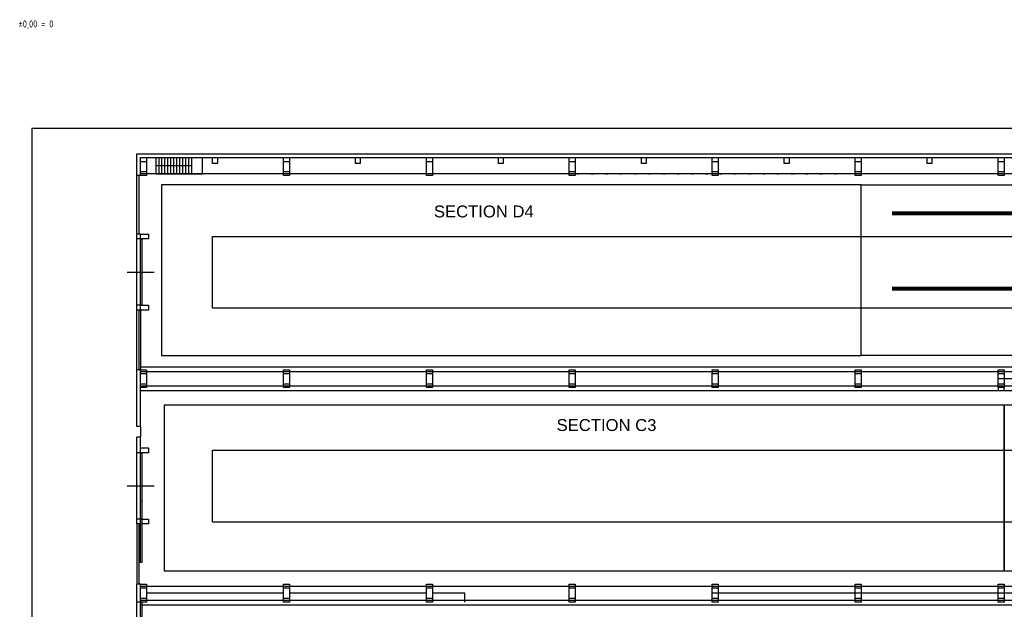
# Model space of a CAD drawing. Header units: millimetres. Extents: x -1190408159 to 361788912, y -2544212749 to 93633750.
# Tile 5 of 69: x 303 to 82976, y -48738 to 770. Entities that reach past the tile are written whole.
import ezdxf
from ezdxf.enums import TextEntityAlignment as Align

# ---------------------------------------------------------------- set-up
doc = ezdxf.new("R2010")
doc.units = ezdxf.units.MM
doc.linetypes.add('DIVIDE', pattern=[31.75, 12.7, -6.35, 0, -6.35, 0, -6.35])
for name, color, linetype in [('KCE_POHLED', 7, 'Continuous'), ('KOTY', 3, 'Continuous'), ('NAD', 7, 'DIVIDE'), ('OA- NOVE konstr', 240, 'Continuous'), ('OA-TENKA', 7, 'Continuous'), ('OBVOD', 7, 'Continuous'), ('OTVORY', 1, 'Continuous'), ('PODLAHY', 130, 'Continuous'), ('POPIS', 7, 'Continuous'), ('SKELET', 6, 'Continuous'), ('STAVBA', 7, 'Continuous')]:
    doc.layers.add(name, color=color, linetype=linetype)
doc.styles.add('ARIAL', font='ARIAL.TTF', dxfattribs={"height": 1000})
doc.styles.add('S_T_Y_L', font='geniso.shx', dxfattribs={"width": 0.8})

# ---------------------------------------------------------------- blocks, each defined once
blk = doc.blocks.new('A$C16F2517A')
at = {"color": 7, "linetype": 'ByBlock'}
for p, q in [((46815.6383, 98202.0894), (46985.6383, 98202.0894)), ((46815.6383, 98189.3894), (46815.6383, 98202.0894)), ((46815.6383, 98189.3894), (46878.6383, 98189.3894)), ((46922.6383, 98189.3894), (46985.6383, 98189.3894)), ((46985.6383, 98202.0894), (46985.6383, 98189.3894)), ((48015.6383, 98202.0894), (48185.6383, 98202.0894)), ((48015.6383, 98189.3894), (48015.6383, 98202.0894)), ((48015.6383, 98189.3894), (48078.6383, 98189.3894)), ((48122.6383, 98189.3894), (48185.6383, 98189.3894)), ((48185.6383, 98202.0894), (48185.6383, 98189.3894)), ((49215.6383, 98202.0894), (49385.6383, 98202.0894)), ((49215.6383, 98189.3894), (49215.6383, 98202.0894)), ((49215.6383, 98189.3894), (49278.6383, 98189.3894)), ((49322.6383, 98189.3894), (49385.6383, 98189.3894)), ((49385.6383, 98202.0894), (49385.6383, 98189.3894)), ((50415.6383, 98202.0894), (50585.6383, 98202.0894)), ((50415.6383, 98189.3894), (50415.6383, 98202.0894)), ((50415.6383, 98189.3894), (50478.6383, 98189.3894)), ((50522.6383, 98189.3894), (50585.6383, 98189.3894)), ((50585.6383, 98202.0894), (50585.6383, 98189.3894)), ((51615.6383, 98202.0894), (51785.6383, 98202.0894)), ((51615.6383, 98189.3894), (51615.6383, 98202.0894)), ((51615.6383, 98189.3894), (51678.6383, 98189.3894)), ((51722.6383, 98189.3894), (51785.6383, 98189.3894)), ((51785.6383, 98202.0894), (51785.6383, 98189.3894)), ((52815.6383, 98202.0894), (52985.6383, 98202.0894)), ((52815.6383, 98189.3894), (52815.6383, 98202.0894)), ((52815.6383, 98189.3894), (52878.6383, 98189.3894)), ((52922.6383, 98189.3894), (52985.6383, 98189.3894)), ((52985.6383, 98202.0894), (52985.6383, 98189.3894)), ((54015.6383, 98202.0894), (54185.6383, 98202.0894)), ((54015.6383, 98189.3894), (54015.6383, 98202.0894)), ((54015.6383, 98189.3894), (54078.6383, 98189.3894)), ((54122.6383, 98189.3894), (54185.6383, 98189.3894)), ((54185.6383, 98202.0894), (54185.6383, 98189.3894)), ((55215.6383, 98202.0894), (55385.6383, 98202.0894)), ((55215.6383, 98189.3894), (55215.6383, 98202.0894)), ((55215.6383, 98189.3894), (55278.6383, 98189.3894)), ((55322.6383, 98189.3894), (55385.6383, 98189.3894)), ((55385.6383, 98202.0894), (55385.6383, 98189.3894)), ((56415.6383, 98202.0894), (56585.6383, 98202.0894)), ((56415.6383, 98189.3894), (56415.6383, 98202.0894)), ((56415.6383, 98189.3894), (56478.6383, 98189.3894)), ((56522.6383, 98189.3894), (56585.6383, 98189.3894)), ((56585.6383, 98202.0894), (56585.6383, 98189.3894)), ((57615.6383, 98202.0894), (57785.6383, 98202.0894)), ((57615.6383, 98189.3894), (57615.6383, 98202.0894)), ((57615.6383, 98189.3894), (57678.6383, 98189.3894)), ((57722.6383, 98189.3894), (57785.6383, 98189.3894)), ((57785.6383, 98202.0894), (57785.6383, 98189.3894)), ((58815.6383, 98202.0894), (58985.6383, 98202.0894)), ((58815.6383, 98189.3894), (58815.6383, 98202.0894)), ((58815.6383, 98189.3894), (58878.6383, 98189.3894)), ((58922.6383, 98189.3894), (58985.6383, 98189.3894)), ((58985.6383, 98202.0894), (58985.6383, 98189.3894)), ((60015.6383, 98202.0894), (60185.6383, 98202.0894)), ((60015.6383, 98189.3894), (60015.6383, 98202.0894)), ((60015.6383, 98189.3894), (60078.6383, 98189.3894)), ((60122.6383, 98189.3894), (60185.6383, 98189.3894)), ((60185.6383, 98202.0894), (60185.6383, 98189.3894)), ((61215.6383, 98202.0894), (61385.6383, 98202.0894)), ((61215.6383, 98189.3894), (61215.6383, 98202.0894)), ((61215.6383, 98189.3894), (61278.6383, 98189.3894)), ((61322.6383, 98189.3894), (61385.6383, 98189.3894)), ((61385.6383, 98202.0894), (61385.6383, 98189.3894)), ((62415.6383, 98202.0894), (62585.6383, 98202.0894)), ((62415.6383, 98189.3894), (62415.6383, 98202.0894)), ((62415.6383, 98189.3894), (62478.6383, 98189.3894)), ((62522.6383, 98189.3894), (62585.6383, 98189.3894)), ((62585.6383, 98202.0894), (62585.6383, 98189.3894)), ((63615.6383, 98202.0894), (63785.6383, 98202.0894)), ((63615.6383, 98189.3894), (63615.6383, 98202.0894)), ((63615.6383, 98189.3894), (63678.6383, 98189.3894)), ((63722.6383, 98189.3894), (63785.6383, 98189.3894)), ((63785.6383, 98202.0894), (63785.6383, 98189.3894)), ((64815.6383, 98202.0894), (64985.6383, 98202.0894)), ((64815.6383, 98189.3894), (64815.6383, 98202.0894)), ((64815.6383, 98189.3894), (64878.6383, 98189.3894)), ((64922.6383, 98189.3894), (64985.6383, 98189.3894)), ((64985.6383, 98202.0894), (64985.6383, 98189.3894)), ((66015.6383, 98202.0894), (66185.6383, 98202.0894)), ((66015.6383, 98189.3894), (66015.6383, 98202.0894)), ((66015.6383, 98189.3894), (66078.6383, 98189.3894)), ((66122.6383, 98189.3894), (66185.6383, 98189.3894)), ((66185.6383, 98202.0894), (66185.6383, 98189.3894)), ((67215.6383, 98202.0894), (67385.6383, 98202.0894)), ((67215.6383, 98189.3894), (67215.6383, 98202.0894)), ((67215.6383, 98189.3894), (67278.6383, 98189.3894))]:
    blk.add_line(p, q, dxfattribs=at)
at = {"color": 0, "linetype": 'ByBlock'}
for p, q in [((67322.6383, 98189.3894), (67385.6383, 98189.3894)), ((67385.6383, 98202.0894), (67385.6383, 98189.3894)), ((68415.6383, 98202.0894), (68585.6383, 98202.0894)), ((68415.6383, 98189.3894), (68415.6383, 98202.0894)), ((68415.6383, 98189.3894), (68478.6383, 98189.3894)), ((68522.6383, 98189.3894), (68585.6383, 98189.3894)), ((68585.6383, 98202.0894), (68585.6383, 98189.3894))]:
    blk.add_line(p, q, dxfattribs=at)
at = {"color": 7, "linetype": 'ByBlock'}
for centre, start, end in [((46878.6383, 98171.3894), 0, 90), ((46922.6383, 98171.3894), 90, 180), ((48078.6383, 98171.3894), 0, 90), ((48122.6383, 98171.3894), 90, 180), ((49278.6383, 98171.3894), 0, 90), ((49322.6383, 98171.3894), 90, 180), ((50478.6383, 98171.3894), 0, 90), ((50522.6383, 98171.3894), 90, 180), ((51678.6383, 98171.3894), 0, 90), ((51722.6383, 98171.3894), 90, 180), ((52878.6383, 98171.3894), 0, 90), ((54078.6383, 98171.3894), 0, 90), ((54122.6383, 98171.3894), 90, 180), ((55278.6383, 98171.3894), 0, 90), ((55322.6383, 98171.3894), 90, 180), ((56478.6383, 98171.3894), 0, 90), ((56522.6383, 98171.3894), 90, 180), ((57678.6383, 98171.3894), 0, 90), ((57722.6383, 98171.3894), 90, 180), ((58878.6383, 98171.3894), 0, 90), ((58922.6383, 98171.3894), 90, 180), ((60078.6383, 98171.3894), 0, 90), ((60122.6383, 98171.3894), 90, 180), ((61278.6383, 98171.3894), 0, 90), ((61322.6383, 98171.3894), 90, 180), ((62478.6383, 98171.3894), 0, 90), ((62522.6383, 98171.3894), 90, 180), ((63678.6383, 98171.3894), 0, 90), ((63722.6383, 98171.3894), 90, 180), ((64878.6383, 98171.3894), 0, 90), ((64922.6383, 98171.3894), 90, 180), ((66078.6383, 98171.3894), 0, 90), ((66122.6383, 98171.3894), 90, 180)]:
    blk.add_arc(centre, 18, start, end, dxfattribs=at)
at = {"color": 0, "linetype": 'ByBlock'}
for centre, start, end in [((67278.6383, 98171.3894), 0, 90), ((67322.6383, 98171.3894), 90, 180), ((68478.6383, 98171.3894), 0, 90), ((68522.6383, 98171.3894), 90, 180)]:
    blk.add_arc(centre, 18, start, end, dxfattribs=at)
at = {"layer": 'KCE_POHLED', "color": 2, "linetype": 'ByBlock'}
blk.add_line((9866.5453, 99852.0894), (166066.5453, 99852.0894), dxfattribs=at)
at = {"layer": 'NAD', "linetype": 'ByBlock'}
for p, q in [((9866.5453, 87152.0894), (9866.5453, 92732.0894)), ((16216.5453, 86936.3174), (16216.5453, 92936.3174)), ((16216.5453, 86936.3174), (16216.5453, 92936.3174)), ((9866.5453, 69202.0894), (9866.5453, 74772.0894)), ((16216.5453, 68972.0894), (16216.5453, 74972.0894)), ((9866.5453, 57102.0894), (9866.5453, 62232.0894))]:
    blk.add_line(p, q, dxfattribs=at)
at = {"layer": 'OA- NOVE konstr', "color": 4, "linetype": 'ByBlock', "ltscale": 2}
blk.add_lwpolyline([(1048.4269, 523.5811), (190093.2472, 523.5811), (190093.2472, 101982.7204), (1048.4269, 101982.7204)], close=True, dxfattribs=at)
at = {"layer": 'OA-TENKA', "linetype": 'ByBlock'}
for p, q in [((11466.5453, 98152.0894), (11466.5453, 99552.0894)), ((11716.5453, 98152.0894), (11716.5453, 99552.0894)), ((11966.5453, 98152.0894), (11966.5453, 99552.0894)), ((12216.5453, 98152.0894), (12216.5453, 99552.0894)), ((12466.5453, 98152.0894), (12466.5453, 99552.0894)), ((12716.5453, 98152.0894), (12716.5453, 99552.0894)), ((12966.5453, 98152.0894), (12966.5453, 99552.0894)), ((13216.5453, 98152.0894), (13216.5453, 99552.0894)), ((13466.5453, 98152.0894), (13466.5453, 99552.0894)), ((13716.5453, 98152.0894), (13716.5453, 99552.0894)), ((13966.5453, 98152.0894), (13966.5453, 99552.0894)), ((14216.5453, 98152.0894), (14216.5453, 99552.0894)), ((14466.5453, 98152.0894), (14466.5453, 99552.0894)), ((15366.5453, 98152.0894), (15366.5453, 99552.0894)), ((14466.5453, 98852.0894), (11466.5453, 98852.0894)), ((15366.5453, 98152.0894), (11466.5453, 98152.0894))]:
    blk.add_line(p, q, dxfattribs=at)
at = {"layer": 'OA-TENKA', "linetype": 'ByBlock', "ltscale": 75}
for p, q in [((10166.5453, 98212.0894), (143216.5453, 98212.0894)), ((16216.5453, 92936.3174), (137166.5453, 92936.3174)), ((16216.5453, 86936.3174), (82166.5453, 86936.3174)), ((16216.5453, 86936.3174), (137166.5453, 86936.3174)), ((10166.5453, 81980.8559), (143216.5453, 81980.8559)), ((10166.5453, 81580.8559), (143216.5453, 81580.8559)), ((10166.5453, 80380.0689), (155216.5453, 80380.0689)), ((10166.5453, 79982.0894), (155216.5453, 79982.0894)), ((16216.5453, 74972.0894), (149216.5453, 74972.0894)), ((16216.5453, 68972.0894), (149216.5453, 68972.0894)), ((10166.5453, 63569.5457), (155216.5453, 63569.5457)), ((10166.5453, 62392.3735), (155216.5453, 62392.3735)), ((10166.5453, 61992.3735), (155216.5453, 61992.3735))]:
    blk.add_line(p, q, dxfattribs=at)
at = {"layer": 'OA-TENKA', "linetype": 'ByBlock', "ltscale": 2}
for p, q in [((22166.5453, 62982.0894), (10666.5453, 62982.0894)), ((34166.5453, 62982.0894), (22666.5453, 62982.0894)), ((37385.6383, 62982.0894), (34666.5453, 62982.0894)), ((37385.6383, 62232.0894), (37385.6383, 62982.0894))]:
    blk.add_line(p, q, dxfattribs=at)
at = {"layer": 'OBVOD', "color": 0, "linetype": 'ByBlock'}
blk.add_line((9866.5453, 98052.0894), (9866.5453, 99852.0894), dxfattribs=at)
at = {"layer": 'OBVOD', "linetype": 'ByBlock'}
for p, q in [((10666.5453, 99552.0894), (142716.5453, 99552.0894)), ((10166.5453, 98052.0894), (9866.5453, 98052.0894)), ((9866.5453, 92732.0894), (9866.5453, 93132.0894)), ((10166.5453, 93132.0894), (9866.5453, 93132.0894)), ((10166.5453, 92732.0894), (9866.5453, 92732.0894)), ((10166.5453, 92732.0894), (10166.5453, 93132.0894)), ((9866.5453, 86752.0894), (9866.5453, 87152.0894)), ((10166.5453, 87152.0894), (9866.5453, 87152.0894)), ((10166.5453, 86752.0894), (10166.5453, 87152.0894)), ((10166.5453, 86752.0894), (9866.5453, 86752.0894)), ((9866.5453, 76972.0894), (9866.5453, 81732.0894)), ((10166.5453, 81732.0894), (9866.5453, 81732.0894)), ((10166.5453, 76972.0894), (10166.5453, 80232.0894)), ((10166.5453, 76972.0894), (9866.5453, 76972.0894)), ((9866.5453, 74772.0894), (9866.5453, 76072.0894)), ((10166.5453, 76072.0894), (9866.5453, 76072.0894)), ((10166.5453, 75172.0894), (10166.5453, 76072.0894)), ((10166.5453, 74772.0894), (9866.5453, 74772.0894)), ((9866.5453, 68802.0894), (9866.5453, 69202.0894)), ((10166.5453, 69202.0894), (9866.5453, 69202.0894)), ((10166.5453, 68802.0894), (9866.5453, 68802.0894)), ((9866.5453, 62232.0894), (9866.5453, 63732.0894)), ((10166.5453, 63732.0894), (9866.5453, 63732.0894)), ((10166.5453, 62232.0894), (9866.5453, 62232.0894))]:
    blk.add_line(p, q, dxfattribs=at)
at = {"layer": 'OTVORY', "linetype": 'ByBlock'}
for p, q in [((9866.5453, 93132.0894), (9866.5453, 98052.0894)), ((9866.5453, 93132.0894), (9866.5453, 98052.0894)), ((10016.5453, 98052.0894), (10016.5453, 93132.0894)), ((9032.5446, 89942.0894), (11300.546, 89942.0894)), ((9866.5453, 81732.0894), (9866.5453, 86752.0894)), ((10016.5453, 86752.0894), (10016.5453, 81732.0894)), ((10166.5453, 86752.0894), (10166.5453, 81732.0894)), ((10166.5453, 76972.0894), (10166.5453, 76072.0894)), ((9032.5446, 71987.0894), (11300.546, 71987.0894)), ((9866.5453, 68802.0894), (9866.5453, 63732.0894)), ((10016.5453, 68802.0894), (10016.5453, 63732.0894))]:
    blk.add_line(p, q, dxfattribs=at)
for points in [[(10266.5453, 87152.0894), (10166.5453, 87152.0894), (10166.5453, 92732.0894), (10266.5453, 92732.0894)], [(10266.5453, 69202.0894), (10166.5453, 69202.0894), (10166.5453, 74772.0894), (10266.5453, 74772.0894)], [(10266.5453, 65564.1258), (10166.5453, 65564.1258), (10166.5453, 70694.1258), (10266.5453, 70694.1258)], [(10266.5453, 57102.0894), (10166.5453, 57102.0894), (10166.5453, 62232.0894), (10266.5453, 62232.0894)]]:
    blk.add_lwpolyline(points, close=True, dxfattribs=at)
at = {"layer": 'PODLAHY', "color": 4, "linetype": 'ByBlock', "ltscale": 2}
for p, q in [((64616.5453, 62982.0894), (58666.5453, 62982.0894)), ((58666.5453, 62982.0894), (58666.5453, 62232.0894)), ((58666.5453, 62232.0894), (58166.5453, 62232.0894))]:
    blk.add_line(p, q, dxfattribs=at)
blk.add_lwpolyline([(82166.5453, 80232.0894), (82166.5453, 79982.0894), (82666.5453, 79982.0894), (82666.5453, 80232.0894)], dxfattribs=at)
at = {"layer": 'SKELET', "linetype": 'ByBlock', "ltscale": 2}
for p, q in [((10166.5453, 99232.0894), (10666.5453, 99232.0894)), ((22166.5453, 99232.0894), (22666.5453, 99232.0894)), ((34166.5453, 99232.0894), (34666.5453, 99232.0894)), ((46166.5453, 99232.0894), (46666.5453, 99232.0894)), ((46166.5453, 99232.0894), (46666.5453, 99232.0894)), ((58166.5453, 99232.0894), (58666.5453, 99232.0894)), ((58166.5453, 99232.0894), (58666.5453, 99232.0894)), ((10166.5453, 98372.0894), (10666.5453, 98372.0894)), ((22166.5453, 98372.0894), (22666.5453, 98372.0894)), ((46166.5453, 98372.0894), (46666.5453, 98372.0894)), ((58166.5453, 98372.0894), (58666.5453, 98372.0894)), ((58166.5453, 98372.0894), (58666.5453, 98372.0894)), ((10166.5453, 81412.0894), (10666.5453, 81412.0894)), ((22166.5453, 81412.0894), (22666.5453, 81412.0894)), ((34166.5453, 81412.0894), (34666.5453, 81412.0894)), ((46166.5453, 81412.0894), (46666.5453, 81412.0894)), ((58166.5453, 81412.0894), (58666.5453, 81412.0894)), ((82166.5453, 81412.0894), (82666.5453, 81412.0894)), ((10166.5453, 80552.0894), (10666.5453, 80552.0894)), ((22166.5453, 80552.0894), (22666.5453, 80552.0894)), ((34166.5453, 80552.0894), (34666.5453, 80552.0894)), ((46166.5453, 80552.0894), (46666.5453, 80552.0894)), ((58166.5453, 80552.0894), (58666.5453, 80552.0894)), ((82166.5453, 80552.0894), (82666.5453, 80552.0894)), ((10166.5453, 63412.0894), (10666.5453, 63412.0894)), ((22166.5453, 63412.0894), (22666.5453, 63412.0894)), ((34166.5453, 63412.0894), (34666.5453, 63412.0894)), ((46166.5453, 63412.0894), (46666.5453, 63412.0894)), ((58166.5453, 63412.0894), (58666.5453, 63412.0894)), ((70166.5453, 63412.0894), (70666.5453, 63412.0894)), ((82166.5453, 63412.0894), (82666.5453, 63412.0894)), ((10166.5453, 62552.0894), (10666.5453, 62552.0894)), ((22166.5453, 62552.0894), (22666.5453, 62552.0894)), ((34166.5453, 62552.0894), (34666.5453, 62552.0894)), ((46166.5453, 62552.0894), (46666.5453, 62552.0894)), ((58166.5453, 62552.0894), (58666.5453, 62552.0894)), ((70166.5453, 62552.0894), (70666.5453, 62552.0894)), ((82166.5453, 62552.0894), (82666.5453, 62552.0894))]:
    blk.add_line(p, q, dxfattribs=at)
at = {"layer": 'SKELET', "color": 0, "linetype": 'ByBlock', "ltscale": 2}
for p, q in [((70166.5453, 99232.0894), (70666.5453, 99232.0894)), ((70166.5453, 99232.0894), (70666.5453, 99232.0894)), ((82166.5453, 99232.0894), (82666.5453, 99232.0894)), ((70166.5453, 98372.0894), (70666.5453, 98372.0894)), ((70166.5453, 98372.0894), (70666.5453, 98372.0894)), ((82166.5453, 98372.0894), (82666.5453, 98372.0894)), ((70166.5453, 81412.0894), (70666.5453, 81412.0894)), ((70166.5453, 80552.0894), (70666.5453, 80552.0894))]:
    blk.add_line(p, q, dxfattribs=at)
at = {"layer": 'SKELET', "linetype": 'ByBlock', "ltscale": 2}
for points in [[(10666.5453, 98052.0894), (10166.5453, 98052.0894), (10166.5453, 99552.0894), (10666.5453, 99552.0894)], [(10666.5453, 98052.0894), (10166.5453, 98052.0894), (10166.5453, 99552.0894), (10666.5453, 99552.0894)], [(16616.5453, 99052.0894), (16216.5453, 99052.0894), (16216.5453, 99552.0894), (16616.5453, 99552.0894)], [(22666.5453, 98052.0894), (22166.5453, 98052.0894), (22166.5453, 99552.0894), (22666.5453, 99552.0894)], [(22666.5453, 98052.0894), (22166.5453, 98052.0894), (22166.5453, 99552.0894), (22666.5453, 99552.0894)], [(28616.5453, 99052.0894), (28216.5453, 99052.0894), (28216.5453, 99552.0894), (28616.5453, 99552.0894)], [(34666.5453, 98052.0894), (34166.5453, 98052.0894), (34166.5453, 99552.0894), (34666.5453, 99552.0894)], [(34666.5453, 98052.0894), (34166.5453, 98052.0894), (34166.5453, 99552.0894), (34666.5453, 99552.0894)], [(40616.5453, 99052.0894), (40216.5453, 99052.0894), (40216.5453, 99552.0894), (40616.5453, 99552.0894)], [(46666.5453, 98052.0894), (46166.5453, 98052.0894), (46166.5453, 99552.0894), (46666.5453, 99552.0894)], [(46666.5453, 98052.0894), (46166.5453, 98052.0894), (46166.5453, 99552.0894), (46666.5453, 99552.0894)], [(52616.5453, 99052.0894), (52216.5453, 99052.0894), (52216.5453, 99552.0894), (52616.5453, 99552.0894)], [(58666.5453, 98052.0894), (58166.5453, 98052.0894), (58166.5453, 99552.0894), (58666.5453, 99552.0894)], [(64616.5453, 99052.0894), (64216.5453, 99052.0894), (64216.5453, 99552.0894), (64616.5453, 99552.0894)], [(10826.5453, 92732.0894), (10166.5453, 92732.0894), (10166.5453, 93132.0894), (10826.5453, 93132.0894)], [(10826.5453, 86752.0894), (10166.5453, 86752.0894), (10166.5453, 87152.0894), (10826.5453, 87152.0894)], [(10666.5453, 80232.0894), (10166.5453, 80232.0894), (10166.5453, 81732.0894), (10666.5453, 81732.0894)], [(22666.5453, 80232.0894), (22166.5453, 80232.0894), (22166.5453, 81732.0894), (22666.5453, 81732.0894)], [(34666.5453, 80232.0894), (34166.5453, 80232.0894), (34166.5453, 81732.0894), (34666.5453, 81732.0894)], [(46666.5453, 80232.0894), (46166.5453, 80232.0894), (46166.5453, 81732.0894), (46666.5453, 81732.0894)], [(58666.5453, 80232.0894), (58166.5453, 80232.0894), (58166.5453, 81732.0894), (58666.5453, 81732.0894)], [(82666.5453, 80232.0894), (82166.5453, 80232.0894), (82166.5453, 81732.0894), (82666.5453, 81732.0894)], [(10826.5453, 74772.0894), (10166.5453, 74772.0894), (10166.5453, 75172.0894), (10826.5453, 75172.0894)], [(10826.5453, 68802.0894), (10166.5453, 68802.0894), (10166.5453, 69202.0894), (10826.5453, 69202.0894)], [(10666.5453, 62232.0894), (10166.5453, 62232.0894), (10166.5453, 63732.0894), (10666.5453, 63732.0894)], [(22666.5453, 62232.0894), (22166.5453, 62232.0894), (22166.5453, 63732.0894), (22666.5453, 63732.0894)], [(34666.5453, 62232.0894), (34166.5453, 62232.0894), (34166.5453, 63732.0894), (34666.5453, 63732.0894)], [(46666.5453, 62232.0894), (46166.5453, 62232.0894), (46166.5453, 63732.0894), (46666.5453, 63732.0894)], [(58666.5453, 62232.0894), (58166.5453, 62232.0894), (58166.5453, 63732.0894), (58666.5453, 63732.0894)], [(70666.5453, 62232.0894), (70166.5453, 62232.0894), (70166.5453, 63732.0894), (70666.5453, 63732.0894)], [(82666.5453, 62232.0894), (82166.5453, 62232.0894), (82166.5453, 63732.0894), (82666.5453, 63732.0894)]]:
    blk.add_lwpolyline(points, close=True, dxfattribs=at)
at = {"layer": 'SKELET', "color": 0, "linetype": 'ByBlock', "ltscale": 2}
for points in [[(70666.5453, 98052.0894), (70166.5453, 98052.0894), (70166.5453, 99552.0894), (70666.5453, 99552.0894)], [(76616.5453, 99052.0894), (76216.5453, 99052.0894), (76216.5453, 99552.0894), (76616.5453, 99552.0894)], [(82666.5453, 98052.0894), (82166.5453, 98052.0894), (82166.5453, 99552.0894), (82666.5453, 99552.0894)], [(70666.5453, 80232.0894), (70166.5453, 80232.0894), (70166.5453, 81732.0894), (70666.5453, 81732.0894)]]:
    blk.add_lwpolyline(points, close=True, dxfattribs=at)
at = {"layer": 'STAVBA', "linetype": 'ByBlock', "ltscale": 2}
for p, q in [((155216.5453, 80982.0894), (82166.5453, 80982.0894)), ((154716.5453, 62982.0894), (58166.5453, 62982.0894))]:
    blk.add_line(p, q, dxfattribs=at)

msp = doc.modelspace()

# ---------------------------------------------------------------- linework, layer by layer
at = {"color": 5, "lineweight": 80}
for p, q in [((73552.21192, -15477.92394), (106400.98211, -15477.92394)), ((73552.21192, -21797.46284), (106400.98211, -21797.46284))]:
    msp.add_line(p, q, dxfattribs=at)
at = {"color": 5}
for points in [[(70951.37506, -13107.43436), (12209.49728, -13107.43436), (12209.49728, -27433.11662), (70951.37506, -27433.11662)], [(70951.37506, -13107.43436), (107501.37506, -13107.43436), (107501.37506, -27433.11662), (70951.37506, -27433.11662)], [(82951.37506, -31601.55906), (12432.63555, -31601.55906), (12432.63555, -45517.08333), (82951.37506, -45517.08333)], [(119501.37506, -31601.55906), (82951.37506, -31601.55906), (82951.37506, -45517.08333), (119501.37506, -45517.08333)]]:
    msp.add_lwpolyline(points, close=True, dxfattribs=at)

# ---------------------------------------------------------------- block references
at = {"color": 0}
msp.add_blockref('A$C16F2517A', (284.82978, -110358.32163), dxfattribs=at)

# ---------------------------------------------------------------- texts
at = {"layer": 'KOTY', "linetype": 'ByBlock', "style": 'S_T_Y_L', "width": 0.8}
msp.add_text('±0,00 = 0', height=600, dxfattribs=at).set_placement((212.83828, 111.83337))
msp.add_text('±0,00 = 0', height=600, dxfattribs=at).set_placement((212.83828, 111.83337))
at = {"layer": 'POPIS', "color": 5, "style": 'ARIAL'}
for s, p in [('SECTION D4', (35082.61044, -14831.56167)), ('SECTION C3', (45384.68194, -32766.9719))]:
    msp.add_text(s, height=1000, dxfattribs=at).set_placement(p, align=Align.TOP_LEFT)

doc.saveas('drawing.dxf')
